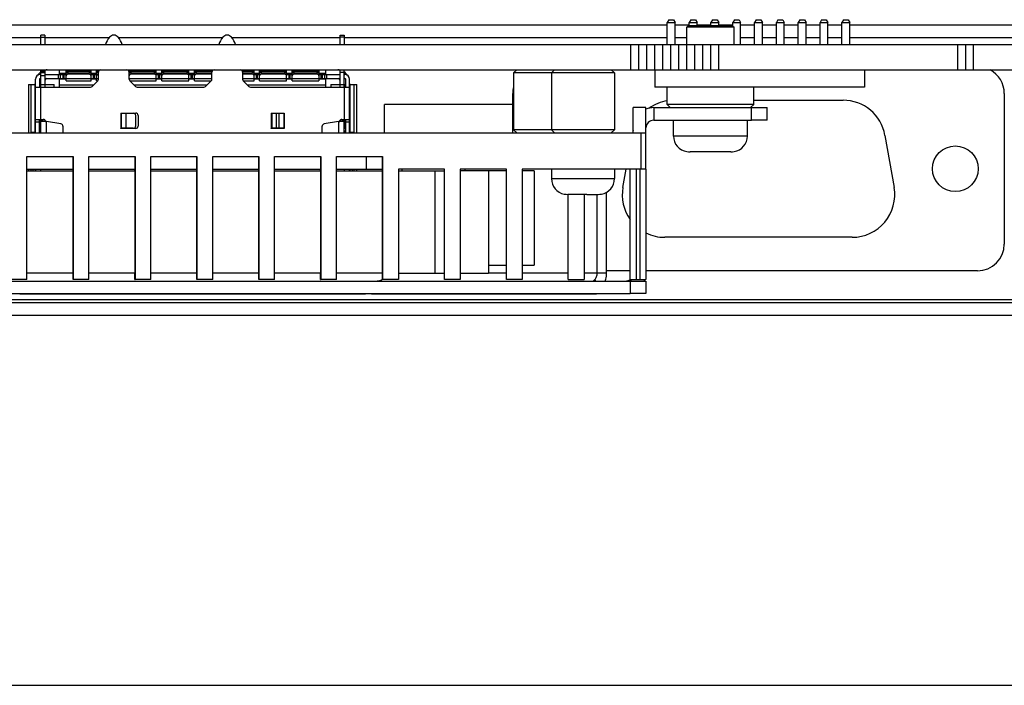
# Model space of a CAD drawing. Header units: millimetres. Extents: x -21 to 400, y 344 to 712.
# Tile 3 of 9: x 172 to 234, y 344 to 386. Entities that reach past the tile are written whole.
import ezdxf

# ---------------------------------------------------------------- set-up
doc = ezdxf.new("R2010")
doc.units = ezdxf.units.MM
doc.header["$LTSCALE"] = 23.1
doc.layers.get('0').update_dxf_attribs({"linetype": 'CONTINUOUS'})
doc.layers.add('00_COMPONENTS', color=7, linetype='CONTINUOUS')

msp = doc.modelspace()

# ---------------------------------------------------------------- linework, layer by layer
msp.add_line((-21.392, 343.616), (399.553, 343.616))
at = {"layer": '00_COMPONENTS', "color": 7}
for p, q in [((212.775, 385.84), (212.675, 385.667)), ((212.775, 385.84), (213.075, 385.84)), ((213.075, 385.84), (213.175, 385.667)), ((214.16, 385.84), (214.06, 385.667)), ((214.16, 385.84), (214.46, 385.84)), ((214.46, 385.84), (214.56, 385.667)), ((215.545, 385.84), (215.445, 385.667)), ((215.545, 385.84), (215.845, 385.84)), ((215.845, 385.84), (215.945, 385.667)), ((216.93, 385.84), (216.83, 385.667)), ((216.93, 385.84), (217.23, 385.84)), ((217.23, 385.84), (217.33, 385.667)), ((218.315, 385.84), (218.215, 385.667)), ((218.315, 385.84), (218.615, 385.84)), ((218.615, 385.84), (218.715, 385.667)), ((219.7, 385.84), (219.6, 385.667)), ((219.7, 385.84), (220, 385.84)), ((220, 385.84), (220.1, 385.667)), ((221.085, 385.84), (220.985, 385.667)), ((221.085, 385.84), (221.385, 385.84)), ((221.385, 385.84), (221.485, 385.667)), ((222.47, 385.84), (222.37, 385.667)), ((222.47, 385.84), (222.77, 385.84)), ((222.77, 385.84), (222.87, 385.667)), ((223.855, 385.84), (223.755, 385.667)), ((223.855, 385.84), (224.155, 385.84)), ((224.155, 385.84), (224.255, 385.667)), ((212.675, 385.5), (149.489, 385.5)), ((212.675, 385.667), (213.175, 385.667)), ((212.675, 384.26), (212.675, 385.667)), ((213.175, 384.26), (213.175, 385.667)), ((214.06, 385.5), (213.175, 385.5)), ((214.013, 385.46), (213.914, 385.36)), ((215.414, 385.36), (213.914, 385.36)), ((213.914, 384.26), (213.914, 385.36)), ((215.414, 385.46), (214.015, 385.46)), ((214.06, 385.667), (214.56, 385.667)), ((214.06, 385.46), (214.06, 385.667)), ((214.56, 385.46), (214.56, 385.667)), ((215.445, 385.5), (214.56, 385.5)), ((216.812, 385.46), (215.414, 385.46)), ((216.914, 385.36), (215.414, 385.36)), ((215.445, 385.667), (215.945, 385.667)), ((215.445, 385.46), (215.445, 385.667)), ((215.945, 385.46), (215.945, 385.667)), ((216.83, 385.5), (215.945, 385.5)), ((216.914, 385.36), (216.568, 385.36)), ((216.814, 385.46), (216.914, 385.36)), ((216.83, 385.667), (217.33, 385.667)), ((216.83, 385.444), (216.83, 385.667)), ((216.914, 384.26), (216.914, 385.36)), ((217.33, 384.26), (217.33, 385.667)), ((218.215, 385.5), (217.33, 385.5)), ((218.215, 385.667), (218.715, 385.667)), ((218.215, 384.26), (218.215, 385.667)), ((218.715, 384.26), (218.715, 385.667)), ((219.6, 385.5), (218.715, 385.5)), ((219.6, 385.667), (220.1, 385.667)), ((219.6, 384.26), (219.6, 385.667)), ((220.1, 384.26), (220.1, 385.667)), ((220.985, 385.5), (220.1, 385.5)), ((220.985, 385.667), (221.485, 385.667)), ((220.985, 384.26), (220.985, 385.667)), ((221.485, 384.26), (221.485, 385.667)), ((222.37, 385.5), (221.485, 385.5)), ((222.37, 385.667), (222.87, 385.667)), ((222.37, 384.26), (222.37, 385.667)), ((222.87, 384.26), (222.87, 385.667)), ((223.755, 385.5), (222.87, 385.5)), ((223.755, 385.667), (224.255, 385.667)), ((223.755, 384.26), (223.755, 385.667)), ((224.255, 384.26), (224.255, 385.667)), ((239.849, 385.5), (224.255, 385.5)), ((172.907, 384.7), (149.489, 384.7)), ((173.157, 384.86), (172.907, 384.86)), ((172.907, 384.26), (172.907, 384.86)), ((173.157, 384.86), (173.157, 384.26)), ((177.237, 384.7), (173.157, 384.7)), ((184.437, 384.7), (177.827, 384.7)), ((191.907, 384.7), (185.027, 384.7)), ((191.907, 384.86), (192.157, 384.86)), ((191.907, 384.26), (191.907, 384.86)), ((192.157, 384.86), (192.157, 384.26)), ((212.675, 384.7), (192.157, 384.7)), ((213.914, 384.7), (213.175, 384.7)), ((218.215, 384.7), (217.33, 384.7)), ((219.6, 384.7), (218.715, 384.7)), ((220.985, 384.7), (220.1, 384.7)), ((222.37, 384.7), (221.485, 384.7)), ((223.755, 384.7), (222.87, 384.7)), ((239.849, 384.7), (224.255, 384.7)), ((133.219, 384.26), (244.369, 384.26)), ((210.361, 382.66), (210.361, 384.26)), ((210.869, 382.66), (210.869, 384.26)), ((211.377, 382.66), (211.377, 384.26)), ((211.885, 382.66), (211.885, 384.26)), ((212.393, 382.66), (212.393, 384.26)), ((212.901, 382.66), (212.901, 384.26)), ((213.409, 382.66), (213.409, 384.26)), ((213.917, 382.66), (213.917, 384.26)), ((214.425, 382.66), (214.425, 384.26)), ((214.933, 382.66), (214.933, 384.26)), ((215.441, 382.66), (215.441, 384.26)), ((215.949, 382.66), (215.949, 384.26)), ((231.619, 382.66), (231.619, 384.26)), ((133.219, 382.66), (244.369, 382.66)), ((172.907, 381.56), (172.907, 382.66)), ((173.157, 382.66), (173.157, 381.56)), ((174.082, 382.36), (174.082, 382.66)), ((174.507, 381.96), (174.507, 382.66)), ((176.087, 381.96), (176.087, 382.66)), ((176.437, 381.96), (176.437, 382.66)), ((178.507, 382.06), (178.507, 382.66)), ((180.227, 381.96), (180.227, 382.66)), ((180.577, 381.96), (180.577, 382.66)), ((182.297, 381.96), (182.297, 382.66)), ((182.647, 381.96), (182.647, 382.66)), ((186.437, 381.96), (186.437, 382.66)), ((186.787, 381.96), (186.787, 382.66)), ((188.507, 381.96), (188.507, 382.66)), ((188.857, 381.96), (188.857, 382.66)), ((190.557, 382.66), (190.557, 381.96)), ((190.982, 382.66), (190.982, 382.36)), ((191.907, 381.56), (191.907, 382.66)), ((192.157, 381.56), (192.157, 382.66)), ((202.914, 382.46), (203.114, 382.66)), ((205.319, 382.46), (205.519, 382.66)), ((209.319, 382.46), (209.119, 382.66)), ((211.887, 382.66), (211.887, 381.56)), ((225.187, 382.66), (225.187, 381.56)), ((172.557, 378.66), (172.557, 382.06)), ((172.807, 382.06), (172.807, 381.56)), ((172.857, 382.36), (172.907, 382.36)), ((172.857, 382.11), (172.907, 382.11)), ((173.157, 382.46), (172.907, 382.46)), ((173.157, 382.36), (174.507, 382.36)), ((173.157, 382.11), (174.507, 382.11)), ((174.082, 381.56), (174.082, 382.111)), ((174.507, 382.06), (174.082, 382.06)), ((174.157, 382.11), (174.157, 382.36)), ((174.507, 381.96), (176.087, 381.96)), ((174.657, 382.467), (175.937, 382.467)), ((175.937, 382.39), (174.657, 382.39)), ((176.087, 382.36), (176.437, 382.36)), ((176.087, 382.11), (176.437, 382.11)), ((176.437, 382.06), (176.087, 382.06)), ((176.513, 381.954), (176.163, 381.604)), ((176.437, 381.96), (176.518, 381.96)), ((176.557, 382.06), (176.557, 382.51)), ((178.545, 381.96), (180.227, 381.96)), ((178.901, 381.604), (178.551, 381.954)), ((178.657, 382.467), (180.077, 382.467)), ((180.077, 382.39), (178.657, 382.39)), ((180.227, 382.36), (180.577, 382.36)), ((180.227, 382.11), (180.577, 382.11)), ((180.577, 382.06), (180.227, 382.06)), ((180.577, 381.96), (182.297, 381.96)), ((180.727, 382.467), (182.147, 382.467)), ((182.147, 382.39), (180.727, 382.39)), ((182.297, 382.36), (182.647, 382.36)), ((182.297, 382.11), (182.647, 382.11)), ((182.647, 382.06), (182.297, 382.06)), ((182.647, 381.96), (183.718, 381.96)), ((182.797, 382.467), (183.757, 382.467)), ((183.757, 382.39), (182.797, 382.39)), ((183.713, 381.954), (183.363, 381.604)), ((183.757, 382.06), (183.757, 382.51)), ((185.707, 382.51), (185.707, 382.06)), ((185.707, 382.467), (186.287, 382.467)), ((186.287, 382.39), (185.707, 382.39)), ((185.745, 381.96), (186.437, 381.96)), ((186.101, 381.604), (185.751, 381.954)), ((186.437, 382.36), (186.787, 382.36)), ((186.437, 382.11), (186.787, 382.11)), ((186.787, 382.06), (186.437, 382.06)), ((186.787, 381.96), (188.507, 381.96)), ((186.937, 382.467), (188.357, 382.467)), ((188.357, 382.39), (186.937, 382.39)), ((188.507, 382.36), (188.857, 382.36)), ((188.507, 382.11), (188.857, 382.11)), ((188.857, 382.06), (188.507, 382.06)), ((188.857, 381.96), (190.557, 381.96)), ((189.007, 382.467), (190.407, 382.467)), ((190.407, 382.39), (189.007, 382.39)), ((190.557, 382.36), (191.907, 382.36)), ((190.557, 382.11), (191.907, 382.11)), ((190.982, 382.06), (190.557, 382.06)), ((190.907, 382.36), (190.907, 382.11)), ((190.982, 382.111), (190.982, 381.56)), ((192.157, 382.36), (192.207, 382.36)), ((192.157, 382.11), (192.207, 382.11)), ((192.257, 381.56), (192.257, 382.06)), ((192.507, 378.66), (192.507, 382.06)), ((209.319, 382.46), (202.914, 382.46)), ((202.914, 382.46), (202.914, 378.86)), ((205.319, 382.46), (205.319, 378.86)), ((209.319, 382.46), (209.319, 378.86)), ((172.107, 381.735), (172.557, 381.735)), ((172.107, 381.735), (172.107, 378.66)), ((172.55, 378.71), (172.55, 381.585)), ((172.557, 381.56), (176.057, 381.56)), ((172.807, 381.735), (172.907, 381.735)), ((173.157, 381.735), (173.747, 381.735)), ((173.747, 381.56), (173.747, 381.735)), ((179.007, 381.56), (183.257, 381.56)), ((186.207, 381.56), (192.507, 381.56)), ((191.317, 381.735), (191.907, 381.735)), ((191.317, 381.735), (191.317, 381.56)), ((192.157, 381.735), (192.257, 381.735)), ((192.507, 381.735), (192.957, 381.735)), ((192.514, 381.585), (192.514, 378.71)), ((192.957, 378.66), (192.957, 381.735)), ((225.187, 381.56), (211.887, 381.56)), ((212.664, 380.46), (212.664, 381.56)), ((218.164, 380.46), (218.164, 381.56)), ((202.86, 378.66), (202.86, 381.16)), ((218.164, 380.735), (223.833, 380.735)), ((234.07, 381.16), (234.07, 371.61)), ((202.914, 380.459), (194.719, 380.459)), ((194.719, 378.66), (194.719, 380.459)), ((211.315, 380.26), (210.515, 380.26)), ((210.515, 378.66), (210.515, 380.26)), ((211.315, 378.66), (211.315, 380.26)), ((211.815, 380.26), (218.015, 380.26)), ((218.164, 380.46), (212.664, 380.46)), ((212.864, 380.26), (212.664, 380.46)), ((217.964, 380.26), (218.164, 380.46)), ((218.015, 380.26), (219.015, 380.26)), ((219.015, 379.46), (219.015, 380.26)), ((172.557, 379.51), (173.057, 379.51)), ((172.807, 378.66), (172.807, 379.51)), ((172.907, 378.66), (172.907, 379.51)), ((173.157, 379.471), (173.157, 379.41)), ((177.972, 379.915), (178.922, 379.915)), ((177.972, 379.905), (177.972, 379.915)), ((177.972, 379.905), (178.772, 379.905)), ((178.022, 378.955), (178.022, 379.905)), ((178.922, 379.105), (178.922, 379.755)), ((179.072, 379.765), (179.072, 379.095)), ((187.532, 379.915), (188.342, 379.915)), ((187.532, 379.905), (187.532, 379.915)), ((187.532, 379.905), (188.332, 379.905)), ((188.332, 379.905), (188.332, 378.955)), ((188.342, 379.915), (188.342, 378.945)), ((191.907, 379.41), (191.907, 379.471)), ((192.007, 379.51), (192.507, 379.51)), ((192.157, 378.66), (192.157, 379.51)), ((192.257, 378.66), (192.257, 379.51)), ((211.815, 379.46), (218.015, 379.46)), ((213.064, 378.46), (213.064, 379.46)), ((217.764, 378.46), (217.764, 379.46)), ((219.015, 379.46), (218.015, 379.46)), ((172.907, 378.955), (172.807, 378.955)), ((172.907, 379.41), (173.161, 379.41)), ((173.218, 379.396), (173.123, 379.396)), ((174.178, 379.231), (173.257, 379.384)), ((174.303, 379.083), (174.303, 378.66)), ((178.772, 378.955), (177.972, 378.955)), ((177.972, 378.945), (177.972, 378.955)), ((178.922, 378.945), (177.972, 378.945)), ((188.332, 378.955), (187.532, 378.955)), ((187.532, 378.945), (187.532, 378.955)), ((188.342, 378.945), (187.532, 378.945)), ((190.76, 378.66), (190.76, 379.083)), ((191.807, 379.384), (190.885, 379.231)), ((191.845, 379.396), (191.941, 379.396)), ((191.903, 379.41), (192.157, 379.41)), ((192.257, 378.955), (192.157, 378.955)), ((209.319, 378.86), (202.914, 378.86)), ((203.114, 378.66), (202.914, 378.86)), ((205.519, 378.66), (205.319, 378.86)), ((209.119, 378.66), (209.319, 378.86)), ((151.314, 378.66), (211.32, 378.66)), ((172.307, 378.71), (172.557, 378.71)), ((172.307, 378.71), (172.307, 378.66)), ((172.807, 378.71), (172.907, 378.71)), ((192.157, 378.71), (192.257, 378.71)), ((192.507, 378.71), (192.757, 378.71)), ((192.757, 378.66), (192.757, 378.71)), ((211.32, 376.36), (211.32, 378.66)), ((226.492, 378.504), (227.074, 375.204)), ((172.02, 377.16), (174.95, 377.16)), ((172.02, 369.36), (172.02, 377.16)), ((174.949, 369.36), (174.949, 377.16)), ((174.95, 377.16), (174.95, 369.36)), ((175.95, 377.16), (178.88, 377.16)), ((175.95, 369.36), (175.95, 377.16)), ((178.879, 369.36), (178.879, 377.16)), ((178.88, 377.16), (178.88, 369.36)), ((179.88, 377.16), (182.81, 377.16)), ((179.88, 369.36), (179.88, 377.16)), ((182.809, 369.36), (182.809, 377.16)), ((182.81, 377.16), (182.81, 369.36)), ((183.81, 377.16), (186.74, 377.16)), ((183.81, 369.36), (183.81, 377.16)), ((186.739, 369.36), (186.739, 377.16)), ((186.74, 377.16), (186.74, 369.36)), ((187.74, 377.16), (190.67, 377.16)), ((187.74, 369.36), (187.74, 377.16)), ((190.669, 369.36), (190.669, 377.16)), ((190.67, 377.16), (190.67, 369.36)), ((191.67, 377.16), (194.6, 377.16)), ((191.67, 369.36), (191.67, 377.16)), ((194.599, 369.36), (194.599, 377.16)), ((194.6, 377.16), (194.6, 369.36)), ((213.917, 377.48), (213.916, 377.471)), ((215.014, 377.46), (214.124, 377.46)), ((215.014, 377.46), (215.014, 377.48)), ((215.814, 377.48), (215.814, 377.46)), ((216.703, 377.46), (215.814, 377.46)), ((216.912, 377.471), (216.91, 377.48)), ((172.02, 376.36), (174.946, 376.36)), ((172.107, 376.36), (172.107, 376.26)), ((172.385, 376.36), (172.385, 376.26)), ((172.557, 376.36), (172.557, 376.26)), ((174.944, 376.26), (174.944, 376.36)), ((174.946, 376.26), (174.946, 376.36)), ((175.95, 376.36), (178.876, 376.36)), ((178.874, 376.26), (178.874, 376.36)), ((178.876, 376.26), (178.876, 376.36)), ((179.88, 376.36), (182.806, 376.36)), ((182.804, 376.26), (182.804, 376.36)), ((182.806, 376.26), (182.806, 376.36)), ((183.81, 376.36), (186.736, 376.36)), ((186.734, 376.26), (186.734, 376.36)), ((186.736, 376.26), (186.736, 376.36)), ((187.74, 376.36), (190.666, 376.36)), ((190.664, 376.26), (190.664, 376.36)), ((190.666, 376.26), (190.666, 376.36)), ((191.67, 376.36), (194.599, 376.36)), ((192.507, 376.26), (192.507, 376.36)), ((192.679, 376.26), (192.679, 376.36)), ((192.957, 376.26), (192.957, 376.36)), ((194.594, 376.26), (194.594, 376.36)), ((194.596, 376.26), (194.596, 376.36)), ((198.53, 376.36), (195.6, 376.36)), ((195.6, 376.36), (195.6, 369.36)), ((195.819, 376.36), (195.819, 376.26)), ((198.529, 369.36), (198.529, 376.36)), ((198.53, 369.36), (198.53, 376.36)), ((202.46, 376.36), (199.53, 376.36)), ((199.53, 376.36), (199.53, 369.36)), ((199.819, 376.36), (199.819, 376.26)), ((202.459, 369.36), (202.459, 376.36)), ((202.46, 369.36), (202.46, 376.36)), ((211.32, 376.36), (203.46, 376.36)), ((203.46, 376.36), (203.46, 369.36)), ((205.319, 376.36), (205.319, 375.76)), ((209.319, 376.36), (209.319, 375.76)), ((209.856, 375.204), (210.06, 376.36)), ((210.314, 369.36), (210.314, 376.36)), ((210.319, 369.36), (210.319, 376.36)), ((211.319, 376.36), (211.319, 369.36)), ((172.02, 376.26), (174.949, 376.26)), ((175.95, 376.26), (178.879, 376.26)), ((179.88, 376.26), (182.809, 376.26)), ((183.81, 376.26), (186.739, 376.26)), ((187.74, 376.26), (190.669, 376.26)), ((191.67, 376.26), (194.599, 376.26)), ((195.6, 376.26), (198.529, 376.26)), ((202.459, 376.26), (199.53, 376.26)), ((201.319, 376.26), (201.319, 369.76)), ((204.217, 376.26), (203.46, 376.26)), ((204.217, 376.26), (204.217, 370.26)), ((206.136, 374.777), (206.14, 374.781)), ((207.069, 374.76), (206.351, 374.76)), ((206.384, 369.36), (206.384, 374.76)), ((206.386, 369.36), (206.386, 374.76)), ((207.069, 374.76), (207.069, 374.781)), ((207.386, 374.777), (207.386, 369.36)), ((207.569, 374.781), (207.569, 374.76)), ((207.569, 374.76), (208.287, 374.76)), ((208.22, 369.76), (208.22, 374.76)), ((208.498, 374.781), (208.502, 374.777)), ((208.814, 369.76), (208.814, 374.891)), ((224.415, 372.035), (212.515, 372.035)), ((201.319, 370.26), (202.459, 370.26)), ((202.454, 369.36), (202.454, 370.26)), ((202.456, 369.36), (202.456, 370.26)), ((203.46, 370.26), (204.217, 370.26)), ((174.949, 369.76), (172.02, 369.76)), ((174.944, 369.36), (174.944, 369.76)), ((174.946, 369.36), (174.946, 369.76)), ((178.879, 369.76), (175.95, 369.76)), ((178.874, 369.36), (178.874, 369.76)), ((178.876, 369.36), (178.876, 369.76)), ((182.809, 369.76), (179.88, 369.76)), ((182.804, 369.36), (182.804, 369.76)), ((182.806, 369.36), (182.806, 369.76)), ((186.739, 369.76), (183.81, 369.76)), ((186.734, 369.36), (186.734, 369.76)), ((186.736, 369.36), (186.736, 369.76)), ((190.669, 369.76), (187.74, 369.76)), ((190.664, 369.36), (190.664, 369.76)), ((190.666, 369.36), (190.666, 369.76)), ((194.599, 369.76), (191.67, 369.76)), ((194.594, 369.36), (194.594, 369.76)), ((194.596, 369.36), (194.596, 369.76)), ((195.6, 369.76), (198.529, 369.76)), ((198.524, 369.36), (198.524, 369.76)), ((198.526, 369.36), (198.526, 369.76)), ((199.53, 369.76), (201.319, 369.76)), ((210.314, 369.91), (208.814, 369.91)), ((232.37, 369.91), (211.314, 369.91)), ((162.816, 369.261), (210.316, 369.261)), ((172.02, 369.36), (171.02, 369.36)), ((174.944, 369.36), (174.949, 369.36)), ((175.95, 369.36), (174.95, 369.36)), ((178.874, 369.36), (178.879, 369.36)), ((179.88, 369.36), (178.88, 369.36)), ((182.804, 369.36), (182.809, 369.36)), ((183.81, 369.36), (182.81, 369.36)), ((186.734, 369.36), (186.739, 369.36)), ((187.74, 369.36), (186.74, 369.36)), ((190.664, 369.36), (190.669, 369.36)), ((191.67, 369.36), (190.67, 369.36)), ((194.594, 369.36), (194.599, 369.36)), ((195.6, 369.36), (194.6, 369.36)), ((198.524, 369.36), (198.529, 369.36)), ((199.53, 369.36), (198.53, 369.36)), ((202.454, 369.36), (202.459, 369.36)), ((203.46, 369.36), (202.46, 369.36)), ((206.384, 369.36), (207.386, 369.36)), ((210.314, 369.36), (211.319, 369.36)), ((210.316, 369.261), (211.316, 369.261)), ((211.316, 369.261), (211.316, 368.461)), ((162.816, 368.461), (210.316, 368.461)), ((171.557, 368.46), (172.557, 368.46)), ((172.557, 368.46), (192.507, 368.46)), ((192.507, 368.46), (172.557, 368.46)), ((192.507, 368.46), (193.507, 368.46)), ((193.885, 368.459), (193.507, 368.459)), ((193.885, 368.459), (194.013, 368.459)), ((194.013, 368.459), (208.182, 368.46)), ((208.889, 368.46), (208.182, 368.46)), ((210.014, 368.46), (208.889, 368.46)), ((211.316, 368.461), (210.316, 368.461)), ((239.942, 367.88), (149.456, 367.88)), ((239.942, 367.08), (149.456, 367.08))]:
    msp.add_line(p, q, dxfattribs=at)
at = {"layer": '00_COMPONENTS', "color": 4}
for p, q in [((172.907, 384.728), (173.157, 384.728)), ((192.157, 384.728), (191.907, 384.728)), ((231.119, 382.66), (231.119, 384.26)), ((232.119, 382.66), (232.119, 384.26)), ((174.507, 382.583), (176.087, 382.583)), ((176.437, 382.583), (176.576, 382.583)), ((178.507, 382.583), (180.227, 382.583)), ((180.577, 382.583), (182.297, 382.583)), ((182.647, 382.583), (183.776, 382.583)), ((185.688, 382.583), (186.437, 382.583)), ((186.787, 382.583), (188.507, 382.583)), ((188.857, 382.583), (190.557, 382.583)), ((173.157, 382.56), (172.907, 382.56)), ((172.907, 382.31), (173.157, 382.31)), ((174.007, 382.36), (174.007, 382.11)), ((174.507, 382.423), (174.082, 382.423)), ((174.307, 382.11), (174.307, 382.36)), ((174.357, 382.36), (174.357, 382.11)), ((176.087, 382.095), (174.507, 382.095)), ((174.657, 382.39), (174.657, 382.467)), ((175.937, 382.467), (175.937, 382.39)), ((176.437, 382.423), (176.087, 382.423)), ((176.237, 382.11), (176.237, 382.36)), ((176.287, 382.36), (176.287, 382.11)), ((176.557, 382.095), (176.437, 382.095)), ((180.227, 382.095), (178.507, 382.095)), ((178.657, 382.39), (178.657, 382.467)), ((180.077, 382.467), (180.077, 382.39)), ((180.577, 382.423), (180.227, 382.423)), ((180.377, 382.11), (180.377, 382.36)), ((180.427, 382.36), (180.427, 382.11)), ((182.297, 382.095), (180.577, 382.095)), ((180.727, 382.39), (180.727, 382.467)), ((182.147, 382.467), (182.147, 382.39)), ((182.647, 382.423), (182.297, 382.423)), ((182.447, 382.11), (182.447, 382.36)), ((182.497, 382.36), (182.497, 382.11)), ((183.757, 382.095), (182.647, 382.095)), ((182.797, 382.39), (182.797, 382.467)), ((186.437, 382.095), (185.707, 382.095)), ((186.287, 382.467), (186.287, 382.39)), ((186.787, 382.423), (186.437, 382.423)), ((186.587, 382.11), (186.587, 382.36)), ((186.637, 382.36), (186.637, 382.11)), ((188.507, 382.095), (186.787, 382.095)), ((186.937, 382.39), (186.937, 382.467)), ((188.357, 382.467), (188.357, 382.39)), ((188.857, 382.423), (188.507, 382.423)), ((188.657, 382.11), (188.657, 382.36)), ((188.707, 382.36), (188.707, 382.11)), ((190.557, 382.095), (188.857, 382.095)), ((189.007, 382.39), (189.007, 382.467)), ((190.407, 382.467), (190.407, 382.39)), ((190.982, 382.423), (190.557, 382.423)), ((190.707, 382.11), (190.707, 382.36)), ((190.757, 382.36), (190.757, 382.11)), ((191.057, 382.11), (191.057, 382.36)), ((191.907, 382.51), (192.157, 382.51)), ((172.296, 378.66), (172.296, 381.735)), ((172.55, 381.585), (172.557, 381.585)), ((172.845, 381.56), (172.845, 381.735)), ((173.157, 381.71), (172.907, 381.71)), ((172.907, 379.51), (172.907, 381.56)), ((173.172, 381.56), (173.172, 381.735)), ((176.247, 381.688), (174.082, 381.688)), ((183.447, 381.688), (178.816, 381.688)), ((190.982, 381.688), (186.016, 381.688)), ((191.892, 381.735), (191.892, 381.56)), ((192.157, 381.71), (191.907, 381.71)), ((192.157, 381.56), (192.157, 379.51)), ((192.219, 381.735), (192.219, 381.56)), ((192.507, 381.585), (192.514, 381.585)), ((192.768, 381.735), (192.768, 378.66)), ((211.815, 380.26), (211.815, 379.46)), ((218.015, 379.46), (218.015, 380.26)), ((172.857, 379.51), (172.857, 378.955)), ((177.972, 379.905), (177.972, 378.955)), ((178.322, 378.955), (178.322, 379.905)), ((187.532, 379.905), (187.532, 378.955)), ((187.589, 378.955), (187.589, 379.905)), ((187.83, 379.905), (187.83, 378.955)), ((188.031, 378.955), (188.031, 379.905)), ((192.207, 379.51), (192.207, 378.955)), ((172.557, 379.36), (172.807, 379.36)), ((173.257, 378.66), (173.257, 379.384)), ((191.807, 379.384), (191.807, 378.66)), ((192.257, 379.36), (192.507, 379.36)), ((172.845, 378.71), (172.845, 378.714)), ((192.219, 378.714), (192.219, 378.71)), ((211.02, 376.36), (211.02, 378.66)), ((215.414, 378.46), (213.064, 378.46)), ((217.764, 378.46), (215.414, 378.46)), ((193.566, 376.36), (193.566, 377.16)), ((172.296, 376.26), (172.296, 376.36)), ((172.53, 376.36), (172.53, 376.26)), ((172.907, 376.26), (172.907, 376.36)), ((192.157, 376.36), (192.157, 376.26)), ((192.534, 376.26), (192.534, 376.36)), ((192.768, 376.36), (192.768, 376.26)), ((210.719, 369.36), (210.719, 376.36)), ((210.919, 376.36), (210.919, 369.36)), ((197.919, 376.26), (197.919, 369.76)), ((205.319, 375.76), (209.319, 375.76)), ((202.454, 369.759), (201.319, 369.759)), ((206.384, 369.76), (203.46, 369.759)), ((208.22, 369.76), (207.386, 369.76)), ((208.814, 369.76), (208.22, 369.76)), ((208.137, 369.261), (208.077, 369.365)), ((210.316, 369.261), (210.316, 368.461)), ((210.405, 369.261), (210.327, 369.36)), ((149.056, 368.08), (240.342, 368.08))]:
    msp.add_line(p, q, dxfattribs=at)
at = {"layer": '00_COMPONENTS', "color": 7}
for points in [[(214.26, 385.36), (214.024, 385.36), (213.954, 385.36)], [(215.414, 385.36), (215.202, 385.36), (214.992, 385.36), (214.788, 385.36), (214.595, 385.36), (214.417, 385.36), (214.26, 385.36)], [(216.568, 385.36), (216.234, 385.36), (216.04, 385.36), (215.836, 385.36), (215.626, 385.36), (215.414, 385.36)]]:
    msp.add_lwpolyline(points, dxfattribs=at)
msp.add_circle((230.96, 376.385), 1.45, dxfattribs=at)
for centre, radius, start, end in [((178.532, 383.711), 1.63, 141.37517, 160.31739), ((177.532, 384.51), 0.35, 38.62483, 141.37517), ((176.532, 383.711), 1.63, 19.68261, 38.62483), ((185.732, 383.711), 1.63, 141.37517, 160.31739), ((184.732, 384.51), 0.35, 38.62483, 141.37517), ((183.732, 383.711), 1.63, 19.68261, 38.62483), ((173.307, 381.96), 0.7, 90, 102.37961), ((176.707, 382.51), 0.15, 90, 180), ((178.357, 382.51), 0.15, 0, 90), ((183.907, 382.51), 0.15, 90, 180), ((185.557, 382.51), 0.15, 0, 90), ((191.757, 381.96), 0.7, 77.62039, 90), ((232.37, 381.16), 1.7, 0, 62.17182), ((172.857, 382.06), 0.3, 90, 180), ((173.307, 381.96), 0.7, 124.89403, 149.02631), ((172.857, 382.06), 0.05, 90, 180), ((173.307, 381.96), 0.15, 97.80714, 180), ((174.584, 382.458), 0.0768, 174.65827, 179.99571), ((176.01, 382.458), 0.0768, 0.00429, 5.34173), ((176.514, 382.458), 0.0768, 174.65827, 179.99571), ((176.407, 382.06), 0.15, 315, 360), ((178.657, 382.06), 0.15, 180, 225), ((180.15, 382.458), 0.0768, 0.00429, 5.34173), ((180.654, 382.458), 0.0768, 174.65827, 179.99571), ((182.22, 382.458), 0.0768, 0.00429, 5.34173), ((182.724, 382.458), 0.0768, 174.65827, 179.99571), ((183.607, 382.06), 0.15, 315, 360), ((185.857, 382.06), 0.15, 180, 225), ((186.36, 382.458), 0.0768, 0.00429, 5.34173), ((186.864, 382.458), 0.0768, 174.65827, 179.99571), ((188.43, 382.458), 0.0768, 0.00429, 5.34173), ((188.934, 382.458), 0.0768, 174.65827, 179.99571), ((190.48, 382.458), 0.0768, 0.00429, 5.34173), ((191.757, 381.96), 0.15, 0, 82.19286), ((191.757, 381.96), 0.7, 30.92696, 55.10597), ((192.207, 382.06), 0.3, 0, 90), ((192.207, 382.06), 0.05, 0, 90), ((176.057, 381.71), 0.15, 270, 315), ((179.007, 381.71), 0.15, 225, 270), ((183.257, 381.71), 0.15, 270, 315), ((186.207, 381.71), 0.15, 225, 270), ((204.56, 381.16), 1.7, 165.74725, 180), ((223.833, 378.035), 2.7, 10, 90), ((211.815, 378.96), 1.3, 90.00012, 112.60813), ((213.097, 378.035), 2.7, 99.25589, 125.55905), ((173.057, 379.36), 0.15, 15.96449, 90), ((178.772, 379.755), 0.15, 0, 90), ((178.922, 379.765), 0.15, 0, 90), ((192.007, 379.36), 0.15, 90, 164.0355), ((211.815, 378.96), 0.5, 90.00012, 178.1878), ((173.305, 378.91), 0.5, 185.18237, 203.58605), ((174.831, 397.791), 18.474, 264.69516, 265.11238), ((173.008, 378.654), 0.772, 74.15529, 75.51486), ((174.153, 379.083), 0.15, 0, 80.53768), ((178.772, 379.105), 0.15, 270, 360), ((178.922, 379.095), 0.15, 270, 360), ((190.91, 379.083), 0.15, 99.46232, 180), ((190.05, 399.845), 20.536, 274.90856, 275.28389), ((192.055, 378.657), 0.768, 104.4822, 105.84764), ((191.759, 378.91), 0.5, 336.41839, 354.86904), ((213.097, 378.035), 2.7, 163.06279, 166.56107), ((214.064, 378.46), 1, 180.00012, 261.4858), ((216.764, 378.46), 1, 278.51445, 0.00012), ((214.124, 378.538), 1.078, 258.94642, 270.02001), ((216.704, 378.538), 1.078, 269.98024, 281.05383), ((206.319, 375.76), 1, 180, 259.4499), ((208.319, 375.76), 1, 280.5501, 360), ((212.515, 374.735), 2.7, 170, 215.27526), ((224.415, 374.735), 2.7, 270, 10), ((206.351, 375.811), 1.052, 258.46577, 270.01452), ((207.314, 381.714), 6.937, 267.97516, 270.04034), ((207.324, 381.714), 6.937, 269.95966, 272.02484), ((208.288, 375.811), 1.052, 269.98548, 281.53423), ((212.515, 374.735), 2.7, 243.5782, 270), ((232.37, 371.61), 1.7, 270, 360), ((194.275, 369.652), 0.416, 316.38524, 318.16576), ((194.265, 369.661), 0.429, 318.16547, 319.90339), ((210.015, 369.76), 0.5, 272.98439, 306.8387), ((210.015, 369.76), 1.3, 337.41282, 342.05977)]:
    msp.add_arc(centre, radius, start, end, dxfattribs=at)
at = {"layer": '00_COMPONENTS', "color": 4}
for centre, start, end in [((173.317, 378.91), 174.86233, 179.9887), ((191.746, 378.91), 0.01107, 5.08021)]:
    msp.add_arc(centre, 0.504, start, end, dxfattribs=at)
at = {"layer": '00_COMPONENTS', "color": 7}
for centre, start_param, end_param in [((174.657, 382.465), 1.570796, 3.074877), ((175.937, 382.465), 6.349901, 7.853982), ((176.587, 382.465), 1.772311, 3.074877)]:
    msp.add_ellipse(centre, major_axis=(0.15, 0), ratio=0.015421, start_param=start_param, end_param=end_param, dxfattribs=at)
for points, knots in [([(174.657, 382.39), (174.637, 382.39), (174.6, 382.385), (174.558, 382.365), (174.532, 382.343), (174.518, 382.325), (174.509, 382.304), (174.507, 382.29), (174.507, 382.283)], [0, 0, 0, 0, 0.285991, 0.551951, 0.673878, 0.788099, 0.896057, 1, 1, 1, 1]), ([(176.087, 382.283), (176.087, 382.29), (176.085, 382.304), (176.076, 382.325), (176.062, 382.343), (176.036, 382.365), (175.994, 382.385), (175.956, 382.39), (175.937, 382.39)], [0, 0, 0, 0, 0.103943, 0.211901, 0.326122, 0.448049, 0.714009, 1, 1, 1, 1]), ([(176.557, 382.388), (176.54, 382.385), (176.509, 382.377), (176.47, 382.353), (176.443, 382.321), (176.437, 382.295), (176.437, 382.283)], [0, 0, 0, 0, 0.28699, 0.550164, 0.785271, 1, 1, 1, 1]), ([(178.657, 382.467), (178.635, 382.467), (178.605, 382.467), (178.568, 382.466), (178.548, 382.466), (178.531, 382.466), (178.52, 382.466), (178.512, 382.465), (178.508, 382.465), (178.507, 382.465)], [0, 0, 0, 0, 0.427599, 0.600482, 0.740086, 0.847809, 0.925864, 0.976163, 1, 1, 1, 1]), ([(178.657, 382.39), (178.637, 382.39), (178.6, 382.385), (178.558, 382.365), (178.532, 382.343), (178.518, 382.325), (178.509, 382.304), (178.507, 382.29), (178.507, 382.283)], [0, 0, 0, 0, 0.285991, 0.551951, 0.673878, 0.788099, 0.896057, 1, 1, 1, 1]), ([(180.219, 382.465), (180.213, 382.466), (180.197, 382.466), (180.15, 382.467), (180.108, 382.467), (180.077, 382.467)], [0, 0, 0, 0, 0.12671, 0.334844, 1, 1, 1, 1]), ([(180.227, 382.283), (180.227, 382.29), (180.225, 382.304), (180.216, 382.325), (180.202, 382.343), (180.176, 382.365), (180.134, 382.385), (180.096, 382.39), (180.077, 382.39)], [0, 0, 0, 0, 0.103943, 0.211901, 0.326122, 0.448049, 0.714009, 1, 1, 1, 1]), ([(180.226, 382.465), (180.226, 382.465), (180.223, 382.465), (180.221, 382.465), (180.219, 382.465)], [0, 0, 0, 0, 0.334789, 1, 1, 1, 1]), ([(180.727, 382.467), (180.705, 382.467), (180.675, 382.467), (180.638, 382.466), (180.618, 382.466), (180.601, 382.466), (180.59, 382.466), (180.582, 382.465), (180.578, 382.465), (180.577, 382.465)], [0, 0, 0, 0, 0.427599, 0.600482, 0.740086, 0.847809, 0.925864, 0.976163, 1, 1, 1, 1]), ([(180.727, 382.39), (180.707, 382.39), (180.67, 382.385), (180.628, 382.365), (180.602, 382.343), (180.588, 382.325), (180.579, 382.304), (180.577, 382.29), (180.577, 382.283)], [0, 0, 0, 0, 0.285991, 0.551951, 0.673878, 0.788099, 0.896057, 1, 1, 1, 1]), ([(182.289, 382.465), (182.283, 382.466), (182.267, 382.466), (182.22, 382.467), (182.178, 382.467), (182.147, 382.467)], [0, 0, 0, 0, 0.12671, 0.334844, 1, 1, 1, 1]), ([(182.297, 382.283), (182.297, 382.29), (182.295, 382.304), (182.286, 382.325), (182.272, 382.343), (182.246, 382.365), (182.204, 382.385), (182.166, 382.39), (182.147, 382.39)], [0, 0, 0, 0, 0.103943, 0.211901, 0.326122, 0.448049, 0.714009, 1, 1, 1, 1]), ([(182.296, 382.465), (182.296, 382.465), (182.293, 382.465), (182.291, 382.465), (182.289, 382.465)], [0, 0, 0, 0, 0.334789, 1, 1, 1, 1]), ([(182.797, 382.467), (182.775, 382.467), (182.745, 382.467), (182.708, 382.466), (182.688, 382.466), (182.671, 382.466), (182.66, 382.466), (182.652, 382.465), (182.648, 382.465), (182.647, 382.465)], [0, 0, 0, 0, 0.427599, 0.600482, 0.740086, 0.847809, 0.925864, 0.976163, 1, 1, 1, 1]), ([(182.797, 382.39), (182.777, 382.39), (182.74, 382.385), (182.698, 382.365), (182.672, 382.343), (182.658, 382.325), (182.649, 382.304), (182.647, 382.29), (182.647, 382.283)], [0, 0, 0, 0, 0.285991, 0.551951, 0.673878, 0.788099, 0.896057, 1, 1, 1, 1]), ([(186.429, 382.465), (186.423, 382.466), (186.407, 382.466), (186.36, 382.467), (186.318, 382.467), (186.287, 382.467)], [0, 0, 0, 0, 0.12671, 0.334844, 1, 1, 1, 1]), ([(186.437, 382.283), (186.437, 382.29), (186.435, 382.304), (186.426, 382.325), (186.412, 382.343), (186.386, 382.365), (186.344, 382.385), (186.306, 382.39), (186.287, 382.39)], [0, 0, 0, 0, 0.103943, 0.211901, 0.326122, 0.448049, 0.714009, 1, 1, 1, 1]), ([(186.436, 382.465), (186.436, 382.465), (186.433, 382.465), (186.431, 382.465), (186.429, 382.465)], [0, 0, 0, 0, 0.334789, 1, 1, 1, 1]), ([(186.937, 382.467), (186.915, 382.467), (186.885, 382.467), (186.848, 382.466), (186.828, 382.466), (186.811, 382.466), (186.8, 382.466), (186.792, 382.465), (186.788, 382.465), (186.787, 382.465)], [0, 0, 0, 0, 0.427599, 0.600482, 0.740086, 0.847809, 0.925864, 0.976163, 1, 1, 1, 1]), ([(186.937, 382.39), (186.917, 382.39), (186.88, 382.385), (186.838, 382.365), (186.812, 382.343), (186.798, 382.325), (186.789, 382.304), (186.787, 382.29), (186.787, 382.283)], [0, 0, 0, 0, 0.285991, 0.551951, 0.673878, 0.788099, 0.896057, 1, 1, 1, 1]), ([(188.499, 382.465), (188.493, 382.466), (188.477, 382.466), (188.43, 382.467), (188.388, 382.467), (188.357, 382.467)], [0, 0, 0, 0, 0.12671, 0.334844, 1, 1, 1, 1]), ([(188.507, 382.283), (188.507, 382.29), (188.505, 382.304), (188.496, 382.325), (188.482, 382.343), (188.456, 382.365), (188.414, 382.385), (188.376, 382.39), (188.357, 382.39)], [0, 0, 0, 0, 0.103943, 0.211901, 0.326122, 0.448049, 0.714009, 1, 1, 1, 1]), ([(188.506, 382.465), (188.506, 382.465), (188.503, 382.465), (188.501, 382.465), (188.499, 382.465)], [0, 0, 0, 0, 0.334789, 1, 1, 1, 1]), ([(189.007, 382.467), (188.985, 382.467), (188.955, 382.467), (188.918, 382.466), (188.898, 382.466), (188.881, 382.466), (188.87, 382.466), (188.862, 382.465), (188.858, 382.465), (188.857, 382.465)], [0, 0, 0, 0, 0.427599, 0.600482, 0.740086, 0.847809, 0.925864, 0.976163, 1, 1, 1, 1]), ([(189.007, 382.39), (188.987, 382.39), (188.95, 382.385), (188.908, 382.365), (188.882, 382.343), (188.868, 382.325), (188.859, 382.304), (188.857, 382.29), (188.857, 382.283)], [0, 0, 0, 0, 0.285991, 0.551951, 0.673878, 0.788099, 0.896057, 1, 1, 1, 1]), ([(190.549, 382.465), (190.543, 382.466), (190.527, 382.466), (190.48, 382.467), (190.438, 382.467), (190.407, 382.467)], [0, 0, 0, 0, 0.12671, 0.334844, 1, 1, 1, 1]), ([(190.557, 382.283), (190.557, 382.29), (190.555, 382.304), (190.546, 382.325), (190.532, 382.343), (190.506, 382.365), (190.464, 382.385), (190.426, 382.39), (190.407, 382.39)], [0, 0, 0, 0, 0.103943, 0.211901, 0.326122, 0.448049, 0.714009, 1, 1, 1, 1]), ([(190.556, 382.465), (190.556, 382.465), (190.553, 382.465), (190.551, 382.465), (190.549, 382.465)], [0, 0, 0, 0, 0.334789, 1, 1, 1, 1]), ([(172.55, 381.585), (172.55, 381.595), (172.549, 381.614), (172.547, 381.642), (172.542, 381.667), (172.537, 381.69), (172.529, 381.709), (172.521, 381.723), (172.512, 381.732), (172.505, 381.735), (172.502, 381.735)], [0, 0, 0, 0, 0.176184, 0.347035, 0.50575, 0.647405, 0.768117, 0.865718, 0.94077, 1, 1, 1, 1]), ([(192.562, 381.735), (192.558, 381.735), (192.551, 381.732), (192.542, 381.723), (192.534, 381.709), (192.527, 381.69), (192.521, 381.667), (192.517, 381.642), (192.514, 381.614), (192.514, 381.595), (192.514, 381.585)], [0, 0, 0, 0, 0.05923, 0.134282, 0.231883, 0.352595, 0.49425, 0.652965, 0.823816, 1, 1, 1, 1]), ([(173.123, 379.396), (173.08, 379.4), (173.023, 379.404), (172.955, 379.408), (172.93, 379.409), (172.92, 379.41)], [0, 0, 0, 0, 0.629633, 0.85247, 1, 1, 1, 1]), ([(173.201, 379.401), (173.193, 379.403), (173.179, 379.406), (173.166, 379.409), (173.161, 379.41)], [0, 0, 0, 0, 0.621643, 1, 1, 1, 1]), ([(173.218, 379.396), (173.222, 379.395), (173.234, 379.391), (173.247, 379.387), (173.257, 379.384)], [0, 0, 0, 0, 0.242199, 1, 1, 1, 1]), ([(191.807, 379.384), (191.81, 379.385), (191.823, 379.389), (191.836, 379.393), (191.845, 379.396)], [0, 0, 0, 0, 0.255579, 1, 1, 1, 1]), ([(191.903, 379.41), (191.898, 379.409), (191.884, 379.406), (191.871, 379.403), (191.863, 379.401)], [0, 0, 0, 0, 0.378357, 1, 1, 1, 1]), ([(192.143, 379.41), (192.133, 379.409), (192.108, 379.408), (192.041, 379.404), (191.983, 379.4), (191.941, 379.396)], [0, 0, 0, 0, 0.14753, 0.370367, 1, 1, 1, 1]), ([(215.014, 377.48), (215.08, 377.477), (215.214, 377.472), (215.347, 377.471), (215.414, 377.471)], [0, 0, 0, 0, 0.499996, 1, 1, 1, 1]), ([(215.414, 377.471), (215.481, 377.471), (215.614, 377.472), (215.747, 377.477), (215.814, 377.48)], [0, 0, 0, 0, 0.500004, 1, 1, 1, 1]), ([(208.077, 369.365), (208.124, 369.415), (208.178, 369.509), (208.213, 369.647), (208.22, 369.722), (208.22, 369.76)], [0, 0, 0, 0, 0.477525, 0.735793, 1, 1, 1, 1]), ([(208.74, 369.261), (208.753, 369.301), (208.796, 369.463), (208.814, 369.633), (208.814, 369.76)], [0, 0, 0, 0, 0.246623, 1, 1, 1, 1]), ([(194.204, 369.261), (194.249, 369.262), (194.314, 369.266), (194.394, 369.279), (194.444, 369.291), (194.48, 369.304), (194.506, 369.315), (194.523, 369.324), (194.538, 369.334), (194.552, 369.343), (194.565, 369.353), (194.572, 369.361), (194.576, 369.365)], [0, 0, 0, 0, 0.343395, 0.489789, 0.618473, 0.730255, 0.781298, 0.829354, 0.876164, 0.920513, 0.956299, 1, 1, 1, 1]), ([(208.012, 369.277), (208.012, 369.28), (208.013, 369.285), (208.019, 369.298), (208.032, 369.316), (208.052, 369.339), (208.068, 369.356), (208.077, 369.365)], [0, 0, 0, 0, 0.066514, 0.149805, 0.370388, 0.662136, 1, 1, 1, 1]), ([(208.056, 369.261), (208.049, 369.261), (208.038, 369.262), (208.024, 369.265), (208.016, 369.269), (208.013, 369.274), (208.012, 369.276), (208.012, 369.277)], [0, 0, 0, 0, 0.401018, 0.6775, 0.858554, 0.930081, 1, 1, 1, 1])]:
    msp.add_open_spline(points, degree=3, knots=knots, dxfattribs=at)
at = {"layer": '00_COMPONENTS', "color": 4}
for points, knots in [([(172.854, 378.71), (172.841, 378.741), (172.82, 378.807), (172.813, 378.876), (172.813, 378.91)], [0, 0, 0, 0, 0.500232, 1, 1, 1, 1]), ([(192.25, 378.91), (192.25, 378.876), (192.243, 378.807), (192.223, 378.741), (192.209, 378.71)], [0, 0, 0, 0, 0.499768, 1, 1, 1, 1])]:
    msp.add_open_spline(points, degree=3, knots=knots, dxfattribs=at)

doc.saveas('drawing.dxf')
